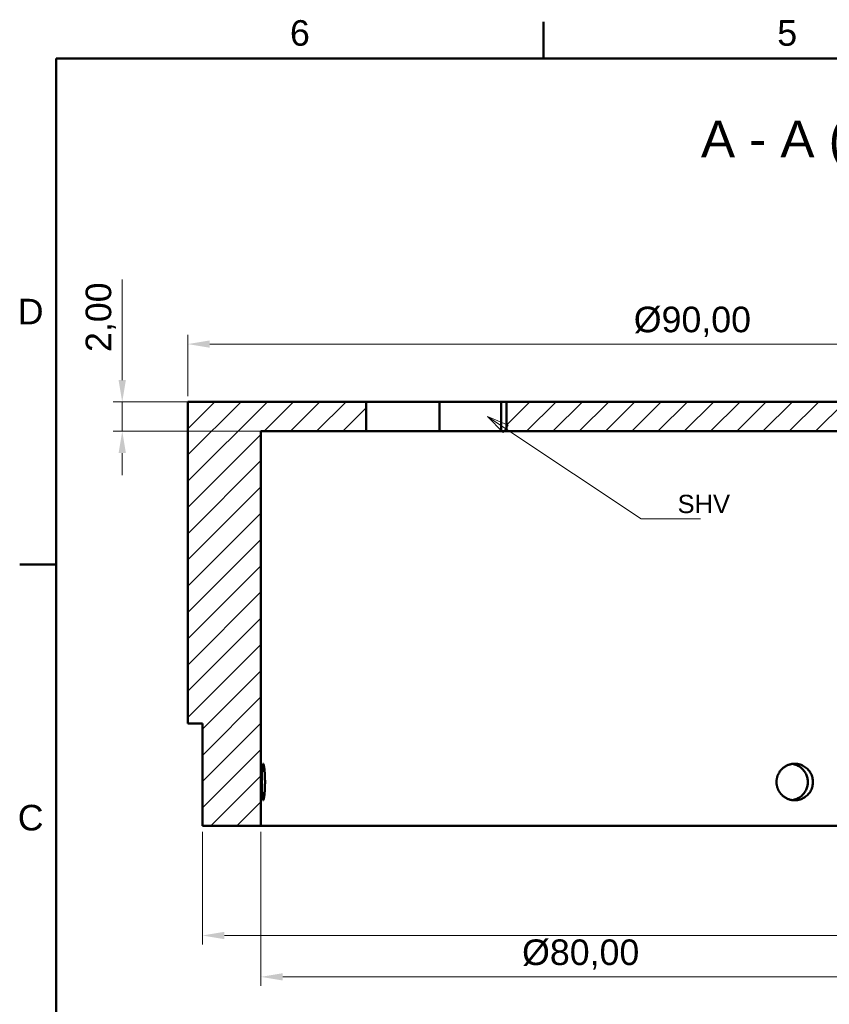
# Model space of a CAD drawing. Header units: inches. Extents: x 0.8 to 17.2, y 0.6 to 12.1.
# Tile 2 of 4: x 0.9 to 5.3, y 6.7 to 12. Entities that reach past the tile are written whole.
import ezdxf
from ezdxf.enums import TextEntityAlignment as Align

# ---------------------------------------------------------------- set-up
doc = ezdxf.new("R2010")
doc.units = ezdxf.units.IN
doc.header["$MEASUREMENT"] = 0
doc.layers.get('0').update_dxf_attribs({"lineweight": 25})
for name, color, linetype, lineweight in [('BEMASSUNG', 7, 'Continuous', 18), ('RAHMEN', 7, 'Continuous', 50), ('SCHRAFFUR', 7, 'Continuous', 18), ('SICHTKANTE', 7, 'Continuous', 50), ('TEXT', 7, 'Continuous', 18)]:
    doc.layers.add(name, color=color, linetype=linetype, lineweight=lineweight)
doc.styles.add('ISO_14', font='arial.ttf')
doc.styles.add('ISO_20', font='arial.ttf')
doc.styles.add('ISO_78', font='arial.ttf')
doc.styles.add('ISO_DWG_RFN', font='arial.ttf')
doc.dimstyles.new('DWG_RFN', dxfattribs={"dimtxt": 0.137795, "dimasz": 0.11811, "dimexe": 0.049213, "dimexo": 0.031496, "dimgap": 0.031496, "dimtad": 1, "dimlfac": 25.4, "dimtxsty": 'ISO_DWG_RFN', "dimcen": 2.5, "dimclrd": 7, "dimclre": 7, "dimclrt": 7, "dimadec": 1, "dimazin": 3, "dimtfac": 1, "dimtmove": 0, "dimatfit": 3, "dimfxl": 0, "dimlwd": 18, "dimlwe": 18})

# ---------------------------------------------------------------- blocks, each defined once
blk = doc.blocks.new('Leader Text2')
at = {"layer": 'BEMASSUNG', "color": 7, "lineweight": 18}
for p, q in [((3.555, 9.8026), (3.4567, 9.8681)), ((3.5681, 9.8222), (3.4567, 9.8681)), ((3.4567, 9.8681), (3.5419, 9.7829)), ((3.5419, 9.7829), (3.5681, 9.8222)), ((3.555, 9.8026), (4.2835, 9.3169)), ((4.2835, 9.3169), (4.4409, 9.3169))]:
    blk.add_line(p, q, dxfattribs=at)
at = {"layer": 'BEMASSUNG', "color": 7, "lineweight": 18, "flags": 128}
blk.add_lwpolyline([(3.5681, 9.8222), (3.4567, 9.8681), (3.5419, 9.7829), (3.5681, 9.8222)], dxfattribs=at)
at = {"layer": 'BEMASSUNG', "color": 7}
blk.add_solid([(3.5681, 9.8222), (3.4567, 9.8681), (3.5419, 9.7829), (3.5681, 9.8222)], dxfattribs=at)
blk = doc.blocks.new('Hatch_2')
at = {"layer": 'SCHRAFFUR', "color": 7, "linetype": 'Continuous', "lineweight": 18}
for p, q in [((1.1024, 9.4462), (1.105, 9.4488)), ((1.1024, 9.3048), (1.2464, 9.4488)), ((1.1024, 9.1634), (1.3878, 9.4488)), ((1.1024, 9.022), (1.5292, 9.4488)), ((1.5132, 9.2913), (1.6706, 9.4488)), ((1.6546, 9.2913), (1.8121, 9.4488)), ((1.796, 9.2913), (1.9535, 9.4488)), ((1.9374, 9.2913), (2.063, 9.4169)), ((1.1024, 8.8805), (1.4961, 9.2742)), ((1.1024, 8.7391), (1.4961, 9.1328)), ((1.1024, 8.5977), (1.4961, 8.9914)), ((1.1024, 8.4563), (1.4961, 8.85)), ((1.1024, 8.3149), (1.4961, 8.7086)), ((1.1024, 8.1734), (1.4961, 8.5671)), ((1.1024, 8.032), (1.4961, 8.4257)), ((1.1024, 7.8906), (1.4961, 8.2843)), ((1.1024, 7.7492), (1.4961, 8.1429)), ((1.1811, 7.6865), (1.4961, 8.0014)), ((1.1811, 7.5451), (1.4961, 7.86)), ((1.1811, 7.4036), (1.4961, 7.7186)), ((1.1811, 7.2622), (1.4961, 7.5772)), ((1.2257, 7.1654), (1.4961, 7.4358)), ((1.3671, 7.1654), (1.4961, 7.2943))]:
    blk.add_line(p, q, dxfattribs=at)
blk = doc.blocks.new('Hatch_3')
at = {"layer": 'SCHRAFFUR', "color": 7, "linetype": 'Continuous', "lineweight": 18}
for p, q in [((2.8189, 9.3243), (2.9434, 9.4488)), ((2.9274, 9.2913), (3.0849, 9.4488)), ((3.0688, 9.2913), (3.2263, 9.4488)), ((3.2102, 9.2913), (3.3677, 9.4488)), ((3.3516, 9.2913), (3.5091, 9.4488)), ((3.4931, 9.2913), (3.6505, 9.4488)), ((3.6345, 9.2913), (3.792, 9.4488)), ((3.7759, 9.2913), (3.9334, 9.4488)), ((3.9173, 9.2913), (4.0748, 9.4488)), ((4.0587, 9.2913), (4.2162, 9.4488)), ((4.2002, 9.2913), (4.3577, 9.4488)), ((4.3416, 9.2913), (4.4991, 9.4488)), ((4.483, 9.2913), (4.6405, 9.4488)), ((4.6244, 9.2913), (4.7819, 9.4488)), ((4.7659, 9.2913), (4.9233, 9.4488)), ((4.9073, 9.2913), (5.0648, 9.4488)), ((5.0487, 9.2913), (5.2062, 9.4488)), ((5.1901, 9.2913), (5.3476, 9.4488)), ((5.3315, 9.2913), (5.489, 9.4488)), ((5.473, 9.2913), (5.6304, 9.4488)), ((5.6144, 9.2913), (5.7719, 9.4488)), ((5.7558, 9.2913), (5.9133, 9.4488)), ((5.8972, 9.2913), (6.0547, 9.4488)), ((6.0386, 9.2913), (6.1961, 9.4488)), ((6.1801, 9.2913), (6.3375, 9.4488)), ((6.3215, 9.2913), (6.479, 9.4488)), ((6.4629, 9.2913), (6.5197, 9.3481))]:
    blk.add_line(p, q, dxfattribs=at)
blk = doc.blocks.new('*D16')
at = {"layer": 'BEMASSUNG', "color": 7, "lineweight": 18, "transparency": 16777216}
for p, q in [((1.4893, 10.065), (1.4893, 10.6075)), ((2.9819, 9.9469), (1.4401, 9.9469)), ((1.4893, 9.7894), (1.4893, 9.9469)), ((2.9819, 9.7894), (1.4401, 9.7894)), ((1.4893, 9.6713), (1.4893, 9.5531))]:
    blk.add_line(p, q, dxfattribs=at)
at = {"layer": 'BEMASSUNG', "color": 7, "transparency": 16777216}
for points in [[(1.4696, 10.065), (1.509, 10.065), (1.4893, 9.9469)], [(1.4696, 9.6713), (1.509, 9.6713), (1.4893, 9.7894)]]:
    blk.add_solid(points, dxfattribs=at)
at = {"layer": 'Defpoints', "color": 0, "transparency": 16777216}
for p in [(1.4893, 9.9469), (3.0134, 9.9469), (3.0134, 9.7894)]:
    blk.add_point(p, dxfattribs=at)
at = {"layer": 'BEMASSUNG', "color": 7, "lineweight": 18, "transparency": 16777216, "insert": (1.2922, 10.2162), "char_height": 0.1378, "attachment_point": 1, "rotation": 90, "style": 'ISO_DWG_RFN'}
blk.add_mtext('\\A1;{2,00}', dxfattribs=at)
blk = doc.blocks.new('*D24')
at = {"layer": 'BEMASSUNG', "color": 7, "lineweight": 18, "transparency": 16777216}
for p, q in [((1.8425, 9.9783), (1.8425, 10.308)), ((8.9291, 9.9783), (8.9291, 10.308)), ((1.9606, 10.2588), (8.811, 10.2588))]:
    blk.add_line(p, q, dxfattribs=at)
at = {"layer": 'BEMASSUNG', "color": 7, "transparency": 16777216}
for points in [[(1.9606, 10.2785), (1.9606, 10.2391), (1.8425, 10.2588)], [(8.811, 10.2785), (8.811, 10.2391), (8.9291, 10.2588)]]:
    blk.add_solid(points, dxfattribs=at)
at = {"layer": 'Defpoints', "color": 0, "transparency": 16777216}
for p in [(8.9291, 10.2588), (1.8425, 9.9469), (8.9291, 9.9469)]:
    blk.add_point(p, dxfattribs=at)
at = {"layer": 'BEMASSUNG', "color": 7, "lineweight": 18, "transparency": 16777216, "insert": (4.2445, 10.4604), "char_height": 0.137795, "attachment_point": 1, "style": 'ISO_DWG_RFN'}
blk.add_mtext('\\A1;{Ø90,00}', dxfattribs=at)
blk = doc.blocks.new('*D25')
at = {"layer": 'BEMASSUNG', "color": 7, "lineweight": 18, "transparency": 16777216}
for p, q in [((1.9213, 7.6319), (1.9213, 7.0236)), ((8.8504, 7.6319), (8.8504, 7.0236)), ((2.0394, 7.0728), (8.7323, 7.0728))]:
    blk.add_line(p, q, dxfattribs=at)
at = {"layer": 'BEMASSUNG', "color": 7, "transparency": 16777216}
for points in [[(2.0394, 7.0925), (2.0394, 7.0531), (1.9213, 7.0728)], [(8.7323, 7.0925), (8.7323, 7.0531), (8.8504, 7.0728)]]:
    blk.add_solid(points, dxfattribs=at)
at = {"layer": 'Defpoints', "color": 0, "transparency": 16777216}
for p in [(1.9213, 7.6634), (8.8504, 7.6634), (8.8504, 7.0728)]:
    blk.add_point(p, dxfattribs=at)
at = {"layer": 'BEMASSUNG', "color": 7, "lineweight": 18, "transparency": 16777216, "insert": (5.6071, 7.5088), "char_height": 0.137795, "attachment_point": 1, "style": 'ISO_DWG_RFN'}
blk.add_mtext('\\A1;{Ø88,00\\S-0,05^ -0,15;}', dxfattribs=at)
blk = doc.blocks.new('*D26')
at = {"layer": 'BEMASSUNG', "color": 7, "lineweight": 18, "transparency": 16777216}
for p, q in [((2.2362, 7.6319), (2.2362, 6.8008)), ((8.5354, 7.6319), (8.5354, 6.8008)), ((2.3543, 6.85), (8.4173, 6.85))]:
    blk.add_line(p, q, dxfattribs=at)
at = {"layer": 'BEMASSUNG', "color": 7, "transparency": 16777216}
for points in [[(2.3543, 6.8697), (2.3543, 6.8303), (2.2362, 6.85)], [(8.4173, 6.8697), (8.4173, 6.8303), (8.5354, 6.85)]]:
    blk.add_solid(points, dxfattribs=at)
at = {"layer": 'Defpoints', "color": 0, "transparency": 16777216}
for p in [(2.2362, 7.6634), (8.5354, 7.6634), (8.5354, 6.85)]:
    blk.add_point(p, dxfattribs=at)
at = {"layer": 'BEMASSUNG', "color": 7, "lineweight": 18, "transparency": 16777216, "insert": (3.6429, 7.0516), "char_height": 0.137795, "attachment_point": 1, "style": 'ISO_DWG_RFN'}
blk.add_mtext('\\A1;{Ø80,00}', dxfattribs=at)

msp = doc.modelspace()

# ---------------------------------------------------------------- linework, layer by layer
at = {"layer": 'BEMASSUNG'}
msp.add_line((4.44094, 9.31693), (4.60335, 9.31693), dxfattribs=at)
at = {"layer": 'RAHMEN'}
for p, q in [((3.75853, 11.79724), (3.75853, 11.99409)), ((16.88189, 11.79724), (1.13386, 11.79724)), ((1.13386, 11.79724), (1.13386, 0.89173)), ((1.13386, 9.07087), (0.93701, 9.07087))]:
    msp.add_line(p, q, dxfattribs=at)
at = {"layer": 'SICHTKANTE'}
for p, q in [((1.84252, 8.21457), (1.84252, 9.94685)), ((1.84252, 9.94685), (2.80315, 9.94685)), ((2.80315, 9.78937), (2.80315, 9.94685)), ((2.80388, 9.94685), (2.80315, 9.94685)), ((2.80462, 9.94685), (2.80388, 9.94685)), ((2.80535, 9.94685), (2.80462, 9.94685)), ((2.80691, 9.94685), (2.80535, 9.94685)), ((2.8091, 9.94685), (2.80691, 9.94685)), ((2.81129, 9.94685), (2.8091, 9.94685)), ((2.81368, 9.94685), (2.81129, 9.94685)), ((2.8173, 9.94685), (2.81368, 9.94685)), ((2.82091, 9.94685), (2.8173, 9.94685)), ((2.82453, 9.94685), (2.82091, 9.94685)), ((2.82913, 9.94685), (2.82453, 9.94685)), ((2.83412, 9.94685), (2.82913, 9.94685)), ((2.83911, 9.94685), (2.83412, 9.94685)), ((2.84448, 9.94685), (2.83911, 9.94685)), ((2.85079, 9.94685), (2.84448, 9.94685)), ((2.8571, 9.94685), (2.85079, 9.94685)), ((2.8634, 9.94685), (2.8571, 9.94685)), ((2.87076, 9.94685), (2.8634, 9.94685)), ((2.87829, 9.94685), (2.87076, 9.94685)), ((2.88583, 9.94685), (2.87829, 9.94685)), ((2.89385, 9.94685), (2.88583, 9.94685)), ((2.90251, 9.94685), (2.89385, 9.94685)), ((2.91117, 9.94685), (2.90251, 9.94685)), ((2.91983, 9.94685), (2.91117, 9.94685)), ((2.92951, 9.94685), (2.91983, 9.94685)), ((2.93919, 9.94685), (2.92951, 9.94685)), ((2.94886, 9.94685), (2.93919, 9.94685)), ((2.95904, 9.94685), (2.94886, 9.94685)), ((2.9696, 9.94685), (2.95904, 9.94685)), ((2.98016, 9.94685), (2.9696, 9.94685)), ((2.99083, 9.94685), (2.98016, 9.94685)), ((3.00213, 9.94685), (2.99083, 9.94685)), ((3.01344, 9.94685), (3.00213, 9.94685)), ((3.02474, 9.94685), (3.01344, 9.94685)), ((3.03647, 9.94685), (3.02474, 9.94685)), ((3.04837, 9.94685), (3.03647, 9.94685)), ((3.06026, 9.94685), (3.04837, 9.94685)), ((3.07229, 9.94685), (3.06026, 9.94685)), ((3.08462, 9.94685), (3.07229, 9.94685)), ((3.09695, 9.94685), (3.08462, 9.94685)), ((3.10929, 9.94685), (3.09695, 9.94685)), ((3.12185, 9.94685), (3.10929, 9.94685)), ((3.13446, 9.94685), (3.12185, 9.94685)), ((3.14706, 9.94685), (3.13446, 9.94685)), ((3.15971, 9.94685), (3.14706, 9.94685)), ((3.17242, 9.94685), (3.15971, 9.94685)), ((3.18513, 9.94685), (3.17242, 9.94685)), ((3.19784, 9.94685), (3.18513, 9.94685)), ((3.19784, 9.94685), (3.53019, 9.94685)), ((3.19784, 9.78937), (3.19784, 9.94685)), ((3.53134, 9.94685), (3.53019, 9.94685)), ((3.53019, 9.78937), (3.53019, 9.94685)), ((3.53248, 9.94685), (3.53134, 9.94685)), ((3.53363, 9.94685), (3.53248, 9.94685)), ((3.53473, 9.94685), (3.53363, 9.94685)), ((3.5358, 9.94685), (3.53473, 9.94685)), ((3.53686, 9.94685), (3.5358, 9.94685)), ((3.53791, 9.94685), (3.53686, 9.94685)), ((3.5389, 9.94685), (3.53791, 9.94685)), ((3.53988, 9.94685), (3.5389, 9.94685)), ((3.54087, 9.94685), (3.53988, 9.94685)), ((3.54179, 9.94685), (3.54087, 9.94685)), ((3.54269, 9.94685), (3.54179, 9.94685)), ((3.54359, 9.94685), (3.54269, 9.94685)), ((3.54447, 9.94685), (3.54359, 9.94685)), ((3.54528, 9.94685), (3.54447, 9.94685)), ((3.5461, 9.94685), (3.54528, 9.94685)), ((3.54692, 9.94685), (3.5461, 9.94685)), ((3.54766, 9.94685), (3.54692, 9.94685)), ((3.5484, 9.94685), (3.54766, 9.94685)), ((3.54913, 9.94685), (3.5484, 9.94685)), ((3.54982, 9.94685), (3.54913, 9.94685)), ((3.55047, 9.94685), (3.54982, 9.94685)), ((3.55112, 9.94685), (3.55047, 9.94685)), ((3.55177, 9.94685), (3.55112, 9.94685)), ((3.55233, 9.94685), (3.55177, 9.94685)), ((3.55289, 9.94685), (3.55233, 9.94685)), ((3.55346, 9.94685), (3.55289, 9.94685)), ((3.55397, 9.94685), (3.55346, 9.94685)), ((3.55445, 9.94685), (3.55397, 9.94685)), ((3.55492, 9.94685), (3.55445, 9.94685)), ((3.55539, 9.94685), (3.55492, 9.94685)), ((3.55578, 9.94685), (3.55539, 9.94685)), ((3.55617, 9.94685), (3.55578, 9.94685)), ((3.55656, 9.94685), (3.55617, 9.94685)), ((3.55689, 9.94685), (3.55656, 9.94685)), ((3.55719, 9.94685), (3.55689, 9.94685)), ((3.5575, 9.94685), (3.55719, 9.94685)), ((3.55778, 9.94685), (3.5575, 9.94685)), ((3.55799, 9.94685), (3.55778, 9.94685)), ((3.55821, 9.94685), (3.55799, 9.94685)), ((3.55843, 9.94685), (3.55821, 9.94685)), ((3.55857, 9.94685), (3.55843, 9.94685)), ((3.5587, 9.94685), (3.55857, 9.94685)), ((3.55883, 9.94685), (3.5587, 9.94685)), ((3.55892, 9.94685), (3.55883, 9.94685)), ((3.55897, 9.94685), (3.55892, 9.94685)), ((3.55901, 9.94685), (3.55897, 9.94685)), ((3.55906, 9.94685), (3.55901, 9.94685)), ((3.55906, 9.94685), (7.25984, 9.94685)), ((3.55906, 9.78937), (3.55906, 9.94685)), ((2.80315, 9.78937), (2.23622, 9.78937)), ((2.23622, 9.78937), (2.23622, 7.66339)), ((2.80388, 9.78937), (2.80315, 9.78937)), ((2.80462, 9.78937), (2.80388, 9.78937)), ((2.80535, 9.78937), (2.80462, 9.78937)), ((2.80691, 9.78937), (2.80535, 9.78937)), ((2.8091, 9.78937), (2.80691, 9.78937)), ((2.81129, 9.78937), (2.8091, 9.78937)), ((2.81368, 9.78937), (2.81129, 9.78937)), ((2.8173, 9.78937), (2.81368, 9.78937)), ((2.82091, 9.78937), (2.8173, 9.78937)), ((2.82453, 9.78937), (2.82091, 9.78937)), ((2.82913, 9.78937), (2.82453, 9.78937)), ((2.83412, 9.78937), (2.82913, 9.78937)), ((2.83911, 9.78937), (2.83412, 9.78937)), ((2.84448, 9.78937), (2.83911, 9.78937)), ((2.85079, 9.78937), (2.84448, 9.78937)), ((2.8571, 9.78937), (2.85079, 9.78937)), ((2.8634, 9.78937), (2.8571, 9.78937)), ((2.87076, 9.78937), (2.8634, 9.78937)), ((2.87829, 9.78937), (2.87076, 9.78937)), ((2.88583, 9.78937), (2.87829, 9.78937)), ((2.89385, 9.78937), (2.88583, 9.78937)), ((2.90251, 9.78937), (2.89385, 9.78937)), ((2.91117, 9.78937), (2.90251, 9.78937)), ((2.91983, 9.78937), (2.91117, 9.78937)), ((2.92951, 9.78937), (2.91983, 9.78937)), ((2.93919, 9.78937), (2.92951, 9.78937)), ((2.94886, 9.78937), (2.93919, 9.78937)), ((2.95904, 9.78937), (2.94886, 9.78937)), ((2.9696, 9.78937), (2.95904, 9.78937)), ((2.98016, 9.78937), (2.9696, 9.78937)), ((2.99083, 9.78937), (2.98016, 9.78937)), ((3.00213, 9.78937), (2.99083, 9.78937)), ((3.01344, 9.78937), (3.00213, 9.78937)), ((3.02474, 9.78937), (3.01344, 9.78937)), ((3.03647, 9.78937), (3.02474, 9.78937)), ((3.04837, 9.78937), (3.03647, 9.78937)), ((3.06026, 9.78937), (3.04837, 9.78937)), ((3.07229, 9.78937), (3.06026, 9.78937)), ((3.08462, 9.78937), (3.07229, 9.78937)), ((3.09695, 9.78937), (3.08462, 9.78937)), ((3.10929, 9.78937), (3.09695, 9.78937)), ((3.12185, 9.78937), (3.10929, 9.78937)), ((3.13446, 9.78937), (3.12185, 9.78937)), ((3.14706, 9.78937), (3.13446, 9.78937)), ((3.15971, 9.78937), (3.14706, 9.78937)), ((3.17242, 9.78937), (3.15971, 9.78937)), ((3.18513, 9.78937), (3.17242, 9.78937)), ((3.19784, 9.78937), (3.18513, 9.78937)), ((3.53019, 9.78937), (3.19784, 9.78937)), ((3.53134, 9.78937), (3.53019, 9.78937)), ((3.53248, 9.78937), (3.53134, 9.78937)), ((3.53363, 9.78937), (3.53248, 9.78937)), ((3.53473, 9.78937), (3.53363, 9.78937)), ((3.5358, 9.78937), (3.53473, 9.78937)), ((3.53686, 9.78937), (3.5358, 9.78937)), ((3.53791, 9.78937), (3.53686, 9.78937)), ((3.5389, 9.78937), (3.53791, 9.78937)), ((3.53988, 9.78937), (3.5389, 9.78937)), ((3.54087, 9.78937), (3.53988, 9.78937)), ((3.54179, 9.78937), (3.54087, 9.78937)), ((3.54269, 9.78937), (3.54179, 9.78937)), ((3.54359, 9.78937), (3.54269, 9.78937)), ((3.54447, 9.78937), (3.54359, 9.78937)), ((3.54528, 9.78937), (3.54447, 9.78937)), ((3.5461, 9.78937), (3.54528, 9.78937)), ((3.54692, 9.78937), (3.5461, 9.78937)), ((3.54766, 9.78937), (3.54692, 9.78937)), ((3.5484, 9.78937), (3.54766, 9.78937)), ((3.54913, 9.78937), (3.5484, 9.78937)), ((3.54982, 9.78937), (3.54913, 9.78937)), ((3.55047, 9.78937), (3.54982, 9.78937)), ((3.55112, 9.78937), (3.55047, 9.78937)), ((3.55177, 9.78937), (3.55112, 9.78937)), ((3.55233, 9.78937), (3.55177, 9.78937)), ((3.55289, 9.78937), (3.55233, 9.78937)), ((3.55346, 9.78937), (3.55289, 9.78937)), ((3.55397, 9.78937), (3.55346, 9.78937)), ((3.55445, 9.78937), (3.55397, 9.78937)), ((3.55492, 9.78937), (3.55445, 9.78937)), ((3.55539, 9.78937), (3.55492, 9.78937)), ((3.55578, 9.78937), (3.55539, 9.78937)), ((3.55617, 9.78937), (3.55578, 9.78937)), ((3.55656, 9.78937), (3.55617, 9.78937)), ((3.55689, 9.78937), (3.55656, 9.78937)), ((3.55719, 9.78937), (3.55689, 9.78937)), ((3.5575, 9.78937), (3.55719, 9.78937)), ((3.55778, 9.78937), (3.5575, 9.78937)), ((3.55799, 9.78937), (3.55778, 9.78937)), ((3.55821, 9.78937), (3.55799, 9.78937)), ((3.55843, 9.78937), (3.55821, 9.78937)), ((3.55857, 9.78937), (3.55843, 9.78937)), ((3.5587, 9.78937), (3.55857, 9.78937)), ((3.55883, 9.78937), (3.5587, 9.78937)), ((3.55892, 9.78937), (3.55883, 9.78937)), ((3.55897, 9.78937), (3.55892, 9.78937)), ((3.55901, 9.78937), (3.55897, 9.78937)), ((3.55906, 9.78937), (3.55901, 9.78937)), ((7.25984, 9.78937), (3.55906, 9.78937)), ((1.92126, 8.21457), (1.84252, 8.21457)), ((1.84264, 8.21457), (1.84252, 8.21457)), ((1.84275, 8.21457), (1.84264, 8.21457)), ((1.84287, 8.21457), (1.84275, 8.21457)), ((1.84312, 8.21457), (1.84287, 8.21457)), ((1.84348, 8.21457), (1.84312, 8.21457)), ((1.84383, 8.21457), (1.84348, 8.21457)), ((1.84422, 8.21457), (1.84383, 8.21457)), ((1.8448, 8.21457), (1.84422, 8.21457)), ((1.84539, 8.21457), (1.8448, 8.21457)), ((1.84598, 8.21457), (1.84539, 8.21457)), ((1.84674, 8.21457), (1.84598, 8.21457)), ((1.84756, 8.21457), (1.84674, 8.21457)), ((1.84838, 8.21457), (1.84756, 8.21457)), ((1.84927, 8.21457), (1.84838, 8.21457)), ((1.85033, 8.21457), (1.84927, 8.21457)), ((1.85139, 8.21457), (1.85033, 8.21457)), ((1.85244, 8.21457), (1.85139, 8.21457)), ((1.8537, 8.21457), (1.85244, 8.21457)), ((1.855, 8.21457), (1.8537, 8.21457)), ((1.85629, 8.21457), (1.855, 8.21457)), ((1.85768, 8.21457), (1.85629, 8.21457)), ((1.85921, 8.21457), (1.85768, 8.21457)), ((1.86073, 8.21457), (1.85921, 8.21457)), ((1.86226, 8.21457), (1.86073, 8.21457)), ((1.86402, 8.21457), (1.86226, 8.21457)), ((1.86578, 8.21457), (1.86402, 8.21457)), ((1.86754, 8.21457), (1.86578, 8.21457)), ((1.86943, 8.21457), (1.86754, 8.21457)), ((1.87143, 8.21457), (1.86943, 8.21457)), ((1.87342, 8.21457), (1.87143, 8.21457)), ((1.87545, 8.21457), (1.87342, 8.21457)), ((1.87768, 8.21457), (1.87545, 8.21457)), ((1.8799, 8.21457), (1.87768, 8.21457)), ((1.88213, 8.21457), (1.8799, 8.21457)), ((1.88452, 8.21457), (1.88213, 8.21457)), ((1.88698, 8.21457), (1.88452, 8.21457)), ((1.88944, 8.21457), (1.88698, 8.21457)), ((1.89197, 8.21457), (1.88944, 8.21457)), ((1.89466, 8.21457), (1.89197, 8.21457)), ((1.89735, 8.21457), (1.89466, 8.21457)), ((1.90004, 8.21457), (1.89735, 8.21457)), ((1.90293, 8.21457), (1.90004, 8.21457)), ((1.90585, 8.21457), (1.90293, 8.21457)), ((1.90878, 8.21457), (1.90585, 8.21457)), ((1.9118, 8.21457), (1.90878, 8.21457)), ((1.91495, 8.21457), (1.9118, 8.21457)), ((1.91811, 8.21457), (1.91495, 8.21457)), ((1.92126, 8.21457), (1.91811, 8.21457)), ((1.92126, 7.66339), (1.92126, 8.21457)), ((2.24218, 7.95534), (2.2424, 7.96034)), ((2.2424, 7.96034), (2.24266, 7.96516)), ((2.24266, 7.96516), (2.24294, 7.96977)), ((2.24294, 7.96977), (2.24326, 7.97416)), ((2.24326, 7.97416), (2.2436, 7.97828)), ((2.2436, 7.97828), (2.24398, 7.9821)), ((2.24398, 7.9821), (2.24439, 7.98559)), ((2.24439, 7.98559), (2.24484, 7.98872)), ((2.24484, 7.98872), (2.24532, 7.99146)), ((2.24532, 7.99146), (2.24584, 7.99377)), ((2.24584, 7.99377), (2.24639, 7.99561)), ((2.24639, 7.99561), (2.24697, 7.99695)), ((2.24697, 7.99695), (2.24758, 7.99776)), ((2.24758, 7.99776), (2.24821, 7.99803)), ((2.24821, 7.99803), (2.24853, 7.99796)), ((2.24853, 7.99796), (2.24886, 7.99776)), ((2.24886, 7.99776), (2.24919, 7.99741)), ((2.24919, 7.99741), (2.24952, 7.99693)), ((2.24952, 7.99693), (2.24985, 7.99632)), ((2.24985, 7.99632), (2.25019, 7.99558)), ((2.25019, 7.99558), (2.25052, 7.9947)), ((2.25052, 7.9947), (2.25085, 7.99371)), ((2.25085, 7.99371), (2.25118, 7.99259)), ((2.25118, 7.99259), (2.25151, 7.99135)), ((2.25151, 7.99135), (2.25184, 7.99)), ((2.25184, 7.99), (2.25216, 7.98855)), ((2.25216, 7.98855), (2.25248, 7.98699)), ((2.25248, 7.98699), (2.25279, 7.98534)), ((2.25279, 7.98534), (2.25309, 7.9836)), ((2.25309, 7.9836), (2.25339, 7.98177)), ((2.25339, 7.98177), (2.25368, 7.97988)), ((2.25368, 7.97988), (2.25397, 7.97791)), ((2.25397, 7.97791), (2.25424, 7.97587)), ((2.25424, 7.97587), (2.25451, 7.97377)), ((2.25451, 7.97377), (2.25477, 7.9716)), ((2.25477, 7.9716), (2.25502, 7.96938)), ((2.25502, 7.96938), (2.25526, 7.9671)), ((2.25526, 7.9671), (2.2555, 7.96476)), ((2.2555, 7.96476), (2.25572, 7.96238)), ((2.25572, 7.96238), (2.25594, 7.95995)), ((2.25594, 7.95995), (2.25615, 7.95748)), ((2.25615, 7.95748), (2.25635, 7.95496)), ((5.03029, 7.95489), (5.03204, 7.9574)), ((5.03204, 7.9574), (5.03389, 7.95988)), ((5.03389, 7.95988), (5.03582, 7.9623)), ((5.03582, 7.9623), (5.03784, 7.96469)), ((5.03784, 7.96469), (5.03995, 7.96702)), ((5.03995, 7.96702), (5.04215, 7.9693)), ((5.04215, 7.9693), (5.04444, 7.97152)), ((5.04444, 7.97152), (5.04683, 7.97369)), ((5.04683, 7.97369), (5.0493, 7.9758)), ((5.0493, 7.9758), (5.05187, 7.97784)), ((5.05187, 7.97784), (5.05455, 7.97982)), ((5.05455, 7.97982), (5.05733, 7.98174)), ((5.05733, 7.98174), (5.0602, 7.98357)), ((5.0602, 7.98357), (5.06316, 7.98532)), ((5.06316, 7.98532), (5.06621, 7.98698)), ((5.06621, 7.98698), (5.06934, 7.98854)), ((5.06934, 7.98854), (5.07255, 7.99)), ((5.07255, 7.99), (5.07583, 7.99135)), ((5.07583, 7.99135), (5.07918, 7.99259)), ((5.07918, 7.99259), (5.08259, 7.99371)), ((5.08259, 7.99371), (5.08606, 7.99471)), ((5.08606, 7.99471), (5.08957, 7.99558)), ((5.08957, 7.99558), (5.09313, 7.99632)), ((5.09313, 7.99632), (5.09672, 7.99693)), ((5.09672, 7.99693), (5.10034, 7.99741)), ((5.0976, 7.99706), (5.10416, 7.9959)), ((5.10034, 7.99741), (5.10399, 7.99776)), ((5.10399, 7.99776), (5.10765, 7.99796)), ((5.10416, 7.9959), (5.11061, 7.9943)), ((5.10765, 7.99796), (5.11132, 7.99803)), ((5.11061, 7.9943), (5.11684, 7.9923)), ((5.11132, 7.99803), (5.11857, 7.99776)), ((5.11684, 7.9923), (5.12284, 7.98993)), ((5.11857, 7.99776), (5.12578, 7.99696)), ((5.12284, 7.98993), (5.12858, 7.98722)), ((5.12578, 7.99696), (5.13289, 7.99562)), ((5.12858, 7.98722), (5.13405, 7.98418)), ((5.13289, 7.99562), (5.13984, 7.99378)), ((5.13405, 7.98418), (5.13925, 7.98085)), ((5.13925, 7.98085), (5.14417, 7.97726)), ((5.13984, 7.99378), (5.14653, 7.99147)), ((5.14417, 7.97726), (5.14879, 7.97341)), ((5.14653, 7.99147), (5.15292, 7.98874)), ((5.14879, 7.97341), (5.15311, 7.96935)), ((5.15292, 7.98874), (5.15902, 7.98562)), ((5.15311, 7.96935), (5.15714, 7.96509)), ((5.15714, 7.96509), (5.16085, 7.96066)), ((5.15902, 7.98562), (5.16479, 7.98213)), ((5.16085, 7.96066), (5.16426, 7.95608)), ((5.16479, 7.98213), (5.17023, 7.97832)), ((5.17023, 7.97832), (5.17533, 7.97421)), ((5.17533, 7.97421), (5.18008, 7.96984)), ((5.18008, 7.96984), (5.18447, 7.96523)), ((5.18447, 7.96523), (5.1885, 7.96042)), ((5.1885, 7.96042), (5.19217, 7.95543)), ((2.24116, 7.8995), (2.24117, 7.90536)), ((2.24117, 7.90536), (2.2412, 7.91121)), ((2.2412, 7.91121), (2.24125, 7.91702)), ((2.24125, 7.91702), (2.24132, 7.92278)), ((2.24132, 7.92278), (2.24141, 7.92847)), ((2.24141, 7.92847), (2.24152, 7.93407)), ((2.24152, 7.93407), (2.24165, 7.93958)), ((2.24165, 7.93958), (2.2418, 7.94496)), ((2.2418, 7.94496), (2.24198, 7.95021)), ((2.24198, 7.95021), (2.24218, 7.95534)), ((2.25635, 7.95496), (2.25654, 7.95241)), ((2.25654, 7.95241), (2.25672, 7.94982)), ((2.25672, 7.94982), (2.25689, 7.9472)), ((2.25689, 7.9472), (2.25705, 7.94455)), ((2.25705, 7.94455), (2.2572, 7.94187)), ((2.2572, 7.94187), (2.25735, 7.93916)), ((2.25735, 7.93916), (2.25748, 7.93643)), ((2.25748, 7.93643), (2.2576, 7.93368)), ((2.2576, 7.93368), (2.25772, 7.9309)), ((2.25772, 7.9309), (2.25782, 7.92811)), ((2.25782, 7.92811), (2.25791, 7.92531)), ((2.25791, 7.92531), (2.258, 7.92248)), ((2.258, 7.92248), (2.25807, 7.91965)), ((2.25807, 7.91965), (2.25814, 7.9168)), ((2.25814, 7.9168), (2.25819, 7.91395)), ((2.25819, 7.91395), (2.25824, 7.91109)), ((2.25824, 7.91109), (2.25827, 7.90822)), ((2.25827, 7.90822), (2.2583, 7.90535)), ((2.2583, 7.90535), (2.25831, 7.90248)), ((5.01345, 7.90248), (5.01357, 7.90535)), ((5.01357, 7.90535), (5.01378, 7.90821)), ((5.01378, 7.90821), (5.01407, 7.91108)), ((5.01407, 7.91108), (5.01445, 7.91393)), ((5.01445, 7.91393), (5.0149, 7.91678)), ((5.0149, 7.91678), (5.01545, 7.91962)), ((5.01545, 7.91962), (5.01608, 7.92245)), ((5.01608, 7.92245), (5.01679, 7.92527)), ((5.01679, 7.92527), (5.01758, 7.92807)), ((5.01758, 7.92807), (5.01847, 7.93086)), ((5.01847, 7.93086), (5.01943, 7.93363)), ((5.01943, 7.93363), (5.02049, 7.93638)), ((5.02049, 7.93638), (5.02163, 7.93911)), ((5.02163, 7.93911), (5.02285, 7.94181)), ((5.02285, 7.94181), (5.02416, 7.94449)), ((5.02416, 7.94449), (5.02556, 7.94714)), ((5.02556, 7.94714), (5.02705, 7.94976)), ((5.02705, 7.94976), (5.02863, 7.95234)), ((5.02863, 7.95234), (5.03029, 7.95489)), ((5.16426, 7.95608), (5.16736, 7.95137)), ((5.16736, 7.95137), (5.17015, 7.94655)), ((5.17015, 7.94655), (5.17263, 7.94164)), ((5.17263, 7.94164), (5.17482, 7.93665)), ((5.17482, 7.93665), (5.17672, 7.93156)), ((5.17672, 7.93156), (5.17834, 7.92638)), ((5.17834, 7.92638), (5.17966, 7.92113)), ((5.17966, 7.92113), (5.1807, 7.91582)), ((5.1807, 7.91582), (5.18144, 7.91047)), ((5.18144, 7.91047), (5.18189, 7.90509)), ((5.18189, 7.90509), (5.18204, 7.8997)), ((5.19217, 7.95543), (5.19547, 7.95029)), ((5.19547, 7.95029), (5.19841, 7.94503)), ((5.19841, 7.94503), (5.20099, 7.93967)), ((5.20099, 7.93967), (5.20323, 7.9342)), ((5.20323, 7.9342), (5.20514, 7.92862)), ((5.20514, 7.92862), (5.2067, 7.92295)), ((5.2067, 7.92295), (5.20792, 7.91721)), ((5.20792, 7.91721), (5.2088, 7.91141)), ((5.2088, 7.91141), (5.20932, 7.90557)), ((5.20932, 7.90557), (5.20951, 7.89971)), ((2.24117, 7.89364), (2.24116, 7.8995)), ((2.2412, 7.88781), (2.24117, 7.89364)), ((2.24125, 7.88201), (2.2412, 7.88781)), ((2.24132, 7.87626), (2.24125, 7.88201)), ((2.24141, 7.87059), (2.24132, 7.87626)), ((2.24152, 7.86501), (2.24141, 7.87059)), ((2.24165, 7.85954), (2.24152, 7.86501)), ((2.2418, 7.85418), (2.24165, 7.85954)), ((2.24198, 7.84892), (2.2418, 7.85418)), ((2.25689, 7.85207), (2.25672, 7.84946)), ((2.25705, 7.85472), (2.25689, 7.85207)), ((2.25721, 7.8574), (2.25705, 7.85472)), ((2.25735, 7.8601), (2.25721, 7.8574)), ((2.25748, 7.86283), (2.25735, 7.8601)), ((2.2576, 7.86558), (2.25748, 7.86283)), ((2.25772, 7.86835), (2.2576, 7.86558)), ((2.25782, 7.87114), (2.25772, 7.86835)), ((2.25792, 7.87394), (2.25782, 7.87114)), ((2.258, 7.87676), (2.25792, 7.87394)), ((2.25807, 7.87959), (2.258, 7.87676)), ((2.25814, 7.88243), (2.25807, 7.87959)), ((2.25819, 7.88528), (2.25814, 7.88243)), ((2.25824, 7.88814), (2.25819, 7.88528)), ((2.25827, 7.891), (2.25824, 7.88814)), ((2.2583, 7.89387), (2.25827, 7.891)), ((2.25831, 7.89674), (2.2583, 7.89387)), ((2.25831, 7.90248), (2.25832, 7.89961)), ((2.25832, 7.89961), (2.25831, 7.89674)), ((5.0134, 7.89961), (5.01345, 7.90248)), ((5.01345, 7.89673), (5.0134, 7.89961)), ((5.01357, 7.89386), (5.01345, 7.89673)), ((5.01378, 7.89099), (5.01357, 7.89386)), ((5.01407, 7.88812), (5.01378, 7.89099)), ((5.01445, 7.88526), (5.01407, 7.88812)), ((5.01491, 7.88241), (5.01445, 7.88526)), ((5.01545, 7.87956), (5.01491, 7.88241)), ((5.01608, 7.87673), (5.01545, 7.87956)), ((5.0168, 7.87391), (5.01608, 7.87673)), ((5.01759, 7.8711), (5.0168, 7.87391)), ((5.01848, 7.86831), (5.01759, 7.8711)), ((5.01945, 7.86554), (5.01848, 7.86831)), ((5.02051, 7.86278), (5.01945, 7.86554)), ((5.02165, 7.86005), (5.02051, 7.86278)), ((5.02288, 7.85734), (5.02165, 7.86005)), ((5.02419, 7.85466), (5.02288, 7.85734)), ((5.0256, 7.85201), (5.02419, 7.85466)), ((5.02709, 7.84939), (5.0256, 7.85201)), ((5.17017, 7.85271), (5.16739, 7.8479)), ((5.17266, 7.85763), (5.17017, 7.85271)), ((5.17485, 7.86265), (5.17266, 7.85763)), ((5.17676, 7.86777), (5.17485, 7.86265)), ((5.17837, 7.87297), (5.17676, 7.86777)), ((5.1797, 7.87824), (5.17837, 7.87297)), ((5.18073, 7.88355), (5.1797, 7.87824)), ((5.18146, 7.88891), (5.18073, 7.88355)), ((5.1819, 7.8943), (5.18146, 7.88891)), ((5.18204, 7.8997), (5.1819, 7.8943)), ((5.19845, 7.85426), (5.19552, 7.849)), ((5.20103, 7.85964), (5.19845, 7.85426)), ((5.20328, 7.86514), (5.20103, 7.85964)), ((5.20518, 7.87074), (5.20328, 7.86514)), ((5.20674, 7.87643), (5.20518, 7.87074)), ((5.20795, 7.88219), (5.20674, 7.87643)), ((5.20882, 7.88801), (5.20795, 7.88219)), ((5.20934, 7.89385), (5.20882, 7.88801)), ((5.20951, 7.89971), (5.20934, 7.89385)), ((2.24218, 7.84379), (2.24198, 7.84892)), ((2.24241, 7.83879), (2.24218, 7.84379)), ((2.24266, 7.83398), (2.24241, 7.83879)), ((2.24295, 7.82937), (2.24266, 7.83398)), ((2.24326, 7.825), (2.24295, 7.82937)), ((2.24361, 7.82089), (2.24326, 7.825)), ((2.24399, 7.81708), (2.24361, 7.82089)), ((2.2444, 7.81359), (2.24399, 7.81708)), ((2.24484, 7.81047), (2.2444, 7.81359)), ((2.24532, 7.80774), (2.24484, 7.81047)), ((2.24584, 7.80543), (2.24532, 7.80774)), ((2.24639, 7.80359), (2.24584, 7.80543)), ((2.24697, 7.80226), (2.24639, 7.80359)), ((2.24758, 7.80145), (2.24697, 7.80226)), ((2.24821, 7.80118), (2.24758, 7.80145)), ((2.24853, 7.80125), (2.24821, 7.80118)), ((2.24886, 7.80146), (2.24853, 7.80125)), ((2.24919, 7.8018), (2.24886, 7.80146)), ((2.24952, 7.80228), (2.24919, 7.8018)), ((2.24985, 7.80289), (2.24952, 7.80228)), ((2.25018, 7.80363), (2.24985, 7.80289)), ((2.25052, 7.80451), (2.25018, 7.80363)), ((2.25085, 7.8055), (2.25052, 7.80451)), ((2.25118, 7.80662), (2.25085, 7.8055)), ((2.25151, 7.80786), (2.25118, 7.80662)), ((2.25184, 7.80921), (2.25151, 7.80786)), ((2.25216, 7.81067), (2.25184, 7.80921)), ((2.25248, 7.81223), (2.25216, 7.81067)), ((2.25279, 7.81389), (2.25248, 7.81223)), ((2.2531, 7.81564), (2.25279, 7.81389)), ((2.2534, 7.81748), (2.2531, 7.81564)), ((2.25369, 7.81939), (2.2534, 7.81748)), ((2.25398, 7.82137), (2.25369, 7.81939)), ((2.25425, 7.82342), (2.25398, 7.82137)), ((2.25452, 7.82552), (2.25425, 7.82342)), ((2.25478, 7.82769), (2.25452, 7.82552)), ((2.25503, 7.82991), (2.25478, 7.82769)), ((2.25527, 7.83219), (2.25503, 7.82991)), ((2.2555, 7.83453), (2.25527, 7.83219)), ((2.25573, 7.83691), (2.2555, 7.83453)), ((2.25595, 7.83934), (2.25573, 7.83691)), ((2.25615, 7.84181), (2.25595, 7.83934)), ((2.25635, 7.84432), (2.25615, 7.84181)), ((2.25654, 7.84687), (2.25635, 7.84432)), ((2.25672, 7.84946), (2.25654, 7.84687)), ((5.02867, 7.8468), (5.02709, 7.84939)), ((5.03034, 7.84425), (5.02867, 7.8468)), ((5.0321, 7.84173), (5.03034, 7.84425)), ((5.03394, 7.83926), (5.0321, 7.84173)), ((5.03588, 7.83683), (5.03394, 7.83926)), ((5.03791, 7.83445), (5.03588, 7.83683)), ((5.04002, 7.83211), (5.03791, 7.83445)), ((5.04223, 7.82983), (5.04002, 7.83211)), ((5.04453, 7.82761), (5.04223, 7.82983)), ((5.04691, 7.82544), (5.04453, 7.82761)), ((5.04939, 7.82334), (5.04691, 7.82544)), ((5.05196, 7.8213), (5.04939, 7.82334)), ((5.05462, 7.81934), (5.05196, 7.8213)), ((5.05738, 7.81744), (5.05462, 7.81934)), ((5.06024, 7.81562), (5.05738, 7.81744)), ((5.06319, 7.81387), (5.06024, 7.81562)), ((5.06623, 7.81222), (5.06319, 7.81387)), ((5.06935, 7.81066), (5.06623, 7.81222)), ((5.07256, 7.80921), (5.06935, 7.81066)), ((5.07583, 7.80786), (5.07256, 7.80921)), ((5.07918, 7.80662), (5.07583, 7.80786)), ((5.08259, 7.80551), (5.07918, 7.80662)), ((5.08605, 7.80451), (5.08259, 7.80551)), ((5.08957, 7.80364), (5.08605, 7.80451)), ((5.09312, 7.80289), (5.08957, 7.80364)), ((5.09672, 7.80228), (5.09312, 7.80289)), ((5.10034, 7.8018), (5.09672, 7.80228)), ((5.10417, 7.80331), (5.0976, 7.80215)), ((5.10399, 7.80146), (5.10034, 7.8018)), ((5.10765, 7.80125), (5.10399, 7.80146)), ((5.11061, 7.80491), (5.10417, 7.80331)), ((5.11132, 7.80118), (5.10765, 7.80125)), ((5.11685, 7.80691), (5.11061, 7.80491)), ((5.11859, 7.80145), (5.11132, 7.80118)), ((5.12285, 7.80928), (5.11685, 7.80691)), ((5.12581, 7.80226), (5.11859, 7.80145)), ((5.1286, 7.812), (5.12285, 7.80928)), ((5.13293, 7.8036), (5.12581, 7.80226)), ((5.13408, 7.81505), (5.1286, 7.812)), ((5.13988, 7.80545), (5.13293, 7.8036)), ((5.13929, 7.81838), (5.13408, 7.81505)), ((5.14421, 7.82199), (5.13929, 7.81838)), ((5.14657, 7.80775), (5.13988, 7.80545)), ((5.14883, 7.82584), (5.14421, 7.82199)), ((5.15297, 7.81049), (5.14657, 7.80775)), ((5.15316, 7.82991), (5.14883, 7.82584)), ((5.15907, 7.81362), (5.15297, 7.81049)), ((5.15718, 7.83417), (5.15316, 7.82991)), ((5.1609, 7.83861), (5.15718, 7.83417)), ((5.16485, 7.81711), (5.15907, 7.81362)), ((5.1643, 7.8432), (5.1609, 7.83861)), ((5.16739, 7.8479), (5.1643, 7.8432)), ((5.17029, 7.82094), (5.16485, 7.81711)), ((5.1754, 7.82506), (5.17029, 7.82094)), ((5.18015, 7.82944), (5.1754, 7.82506)), ((5.18454, 7.83406), (5.18015, 7.82944)), ((5.18857, 7.83888), (5.18454, 7.83406)), ((5.19223, 7.84387), (5.18857, 7.83888)), ((5.19552, 7.849), (5.19223, 7.84387)), ((2.23622, 7.66339), (1.92126, 7.66339)), ((2.25925, 7.66339), (2.23622, 7.66339)), ((2.28228, 7.66339), (2.25925, 7.66339)), ((2.30532, 7.66339), (2.28228, 7.66339)), ((2.35401, 7.66339), (2.30532, 7.66339)), ((2.42195, 7.66339), (2.35401, 7.66339)), ((2.48989, 7.66339), (2.42195, 7.66339)), ((2.56376, 7.66339), (2.48989, 7.66339)), ((2.67321, 7.66339), (2.56376, 7.66339)), ((2.78265, 7.66339), (2.67321, 7.66339)), ((2.8921, 7.66339), (2.78265, 7.66339)), ((3.02726, 7.66339), (2.8921, 7.66339)), ((3.17272, 7.66339), (3.02726, 7.66339)), ((3.31818, 7.66339), (3.17272, 7.66339)), ((3.47184, 7.66339), (3.31818, 7.66339)), ((3.64602, 7.66339), (3.47184, 7.66339)), ((3.8202, 7.66339), (3.64602, 7.66339)), ((3.99438, 7.66339), (3.8202, 7.66339)), ((4.18569, 7.66339), (3.99438, 7.66339)), ((4.37986, 7.66339), (4.18569, 7.66339)), ((4.57402, 7.66339), (4.37986, 7.66339)), ((4.77258, 7.66339), (4.57402, 7.66339)), ((4.977, 7.66339), (4.77258, 7.66339)), ((5.18141, 7.66339), (4.977, 7.66339)), ((5.38583, 7.66339), (5.18141, 7.66339))]:
    msp.add_line(p, q, dxfattribs=at)

# ---------------------------------------------------------------- block references
for name in ['Hatch_2', 'Hatch_3']:
    msp.add_blockref(name, (0.74016, 0.49803))
at = {"layer": 'BEMASSUNG'}
msp.add_blockref('Leader Text2', (0, 0), dxfattribs=at)

# ---------------------------------------------------------------- texts
at = {"layer": 'RAHMEN', "style": 'ISO_14'}
for s, p in [('6', (2.44619, 11.93504)), ('5', (5.07087, 11.93504)), ('D', (0.99606, 10.43406)), ('C', (0.99606, 7.70768))]:
    msp.add_text(s, height=0.1378, dxfattribs=at).set_placement(p, align=Align.MIDDLE_CENTER)
at = {"layer": 'TEXT', "style": 'ISO_20'}
msp.add_text('A - A ( 2 : 1 )', height=0.1968504, dxfattribs=at).set_placement((5.38583, 11.36417), align=Align.MIDDLE_CENTER)
at = {"layer": 'TEXT', "style": 'ISO_78'}
msp.add_text('SHV', height=0.098425, dxfattribs=at).set_placement((4.48031, 9.34843))

# ---------------------------------------------------------------- dimensions: what is measured, and where the dimension line sits
at = {"layer": 'BEMASSUNG', "color": 7, "lineweight": 18}
for base, p1, p2, angle, text, override, picture, middle in [((1.48931, 9.94685), (3.01344, 9.78937), (3.01344, 9.94685), 90, '{<>}', {"dimgap": 0.031496, "dimdec": 2, "dimlfac": 12.7, "dimsah": 1, "dimtol": 0, "dimlim": 0, "dimtp": 0, "dimtm": 0, "dimtdec": 2, "dimtofl": 1, "dimatfit": 1}, '*D16', (1.48931, 10.39607)), ((8.92913, 10.25882), (1.84252, 9.94685), (8.92913, 9.94685), 180, '{Ø<>}', {"dimgap": 0.031496, "dimdec": 2, "dimlfac": 12.7, "dimsah": 1, "dimtol": 0, "dimlim": 0, "dimtp": 0, "dimtm": 0, "dimtdec": 2, "dimtofl": 0, "dimatfit": 1}, '*D24', (4.55177, 10.25882)), ((8.85039, 7.07283), (1.92126, 7.66339), (8.85039, 7.66339), 180, '{Ø<>}', {"dimgap": 0.031496, "dimdec": 2, "dimlfac": 12.7, "dimsah": 1, "dimtol": 1, "dimlim": 0, "dimtp": -0.05, "dimtm": 0.15, "dimtdec": 2, "dimtofl": 0, "dimatfit": 1}, '*D25', (6.13145, 7.07283)), ((8.53543, 6.84997), (2.23622, 7.66339), (8.53543, 7.66339), 180, '{Ø<>}', {"dimgap": 0.031496, "dimdec": 2, "dimlfac": 12.7, "dimsah": 1, "dimtol": 0, "dimlim": 0, "dimtp": 0, "dimtm": 0, "dimtdec": 2, "dimtofl": 0, "dimatfit": 1}, '*D26', (3.95014, 6.84997))]:
    dim = msp.add_linear_dim(base=base, p1=p1, p2=p2, angle=angle, text=text, dimstyle='DWG_RFN', override=override, dxfattribs=at)
    dim.commit()
    dim.dimension.update_dxf_attribs({"geometry": picture, "text_midpoint": middle, "dimtype": 160})

doc.saveas('drawing.dxf')
